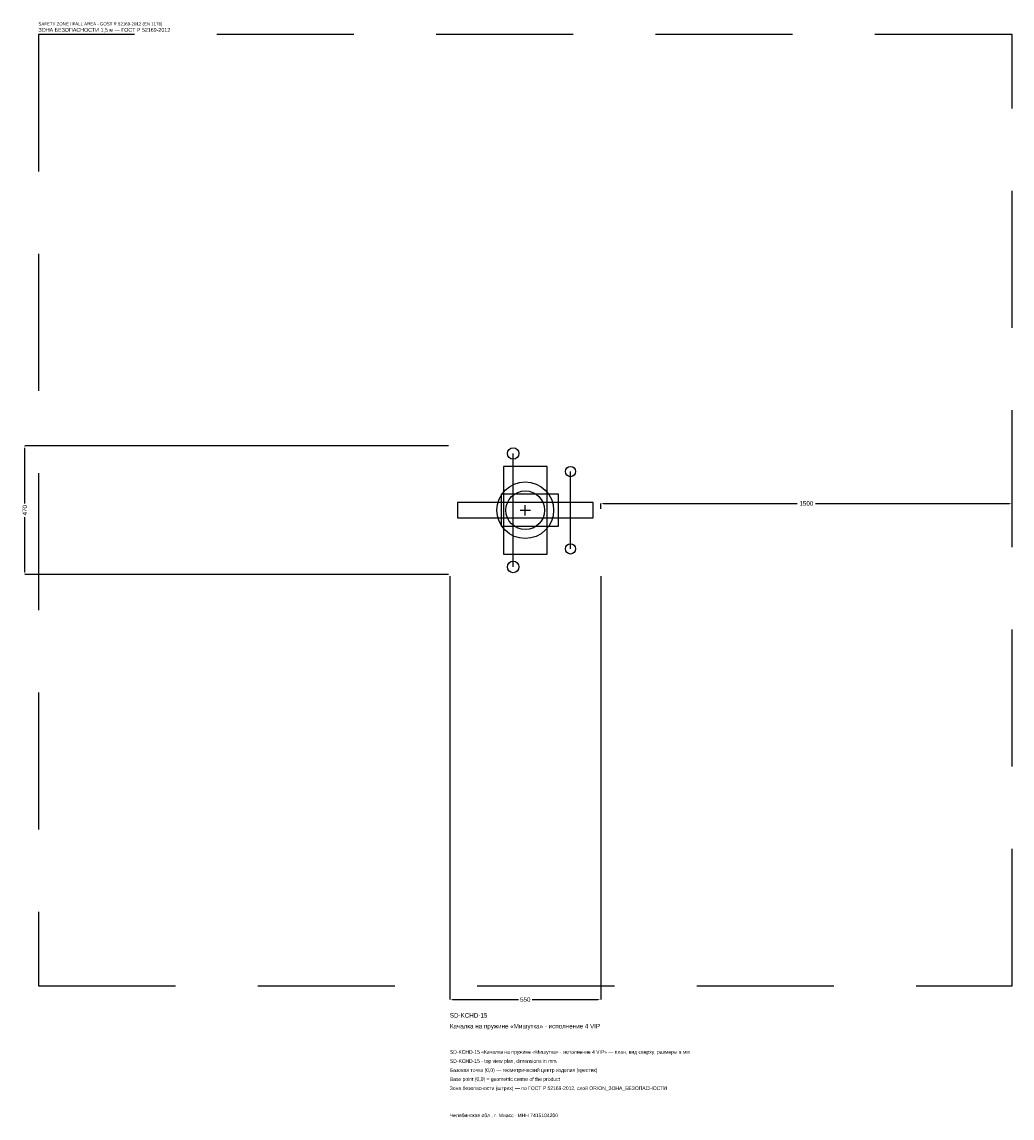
# Model space of a CAD drawing. Header units: metres. Extents: x -1835 to 1775, y -2217 to 1781.
import ezdxf

# ---------------------------------------------------------------- set-up
doc = ezdxf.new("R2010")
doc.units = ezdxf.units.M
doc.linetypes.add('DASHED', pattern=[800, 500, -300])
for name, color, linetype in [('ORION_ДАННЫЕ', 3, 'Continuous'), ('ORION_ЗОНА_БЕЗОПАСНОСТИ', 1, 'Continuous'), ('ORION_КОНТУР', 7, 'Continuous'), ('ORION_РАЗМЕРЫ', 8, 'Continuous')]:
    doc.layers.add(name, color=color, linetype=linetype)
doc.dimstyles.new('ORION', dxfattribs={"dimtxt": 16.5, "dimasz": 9.9, "dimexe": 1.25, "dimexo": 4.95, "dimtad": 1, "dimdec": 0, "dimcen": 2.5, "dimazin": 3, "dimtfac": 1, "dimtmove": 0, "dimatfit": 3, "dimarcsym": 0})

# ---------------------------------------------------------------- blocks, each defined once
blk = doc.blocks.new('_CLOSEDFILLED')
at = {"color": 0, "linetype": 'BYBLOCK'}
blk.add_solid([(-1, 0.16), (0, 0), (-1, -0.16)], dxfattribs=at)
blk = doc.blocks.new('*D1')
for p, q in [((-275, -239.95), (-275, -1784.5)), ((275, -239.95), (275, -1784.5)), ((-265.1, -1784.5), (-24.75, -1784.5)), ((24.75, -1784.5), (265.1, -1784.5))]:
    blk.add_line(p, q)
at = {"layer": 'Defpoints'}
for p in [(-275, -235), (275, -235), (-275, -1784.5)]:
    blk.add_point(p, dxfattribs=at)
at = {"layer": 'ORION_РАЗМЕРЫ', "xscale": 9.9, "yscale": 9.9, "rotation": 180}
blk.add_blockref('_CLOSEDFILLED', (-275, -1784.5), dxfattribs=at)
at = {"layer": 'ORION_РАЗМЕРЫ', "xscale": 9.9, "yscale": 9.9}
blk.add_blockref('_CLOSEDFILLED', (275, -1784.5), dxfattribs=at)
at = {"layer": 'ORION_РАЗМЕРЫ', "insert": (0, -1784.5), "char_height": 16.5, "attachment_point": 5}
blk.add_mtext('550', dxfattribs=at)
blk = doc.blocks.new('*D2')
for p, q in [((-279.95, 235), (-1824.5, 235)), ((-1824.5, 24.75), (-1824.5, 225.1)), ((-1824.5, -225.1), (-1824.5, -24.75)), ((-279.95, -235), (-1824.5, -235))]:
    blk.add_line(p, q)
at = {"layer": 'Defpoints'}
for p in [(-275, 235), (-1824.5, -235), (-275, -235)]:
    blk.add_point(p, dxfattribs=at)
at = {"layer": 'ORION_РАЗМЕРЫ', "xscale": 9.9, "yscale": 9.9}
for p, rotation in [((-1824.5, 235), 90), ((-1824.5, -235), 270)]:
    blk.add_blockref('_CLOSEDFILLED', p, dxfattribs=dict(at, rotation=rotation))
at = {"layer": 'ORION_РАЗМЕРЫ', "insert": (-1824.5, 0), "char_height": 16.5, "attachment_point": 5, "rotation": 90}
blk.add_mtext('470', dxfattribs=at)
blk = doc.blocks.new('*D3')
for p, q in [((275, 4.95), (275, 24.75)), ((284.9, 24.75), (992, 24.75)), ((1058, 24.75), (1765.1, 24.75)), ((1775, 4.95), (1775, 24.75))]:
    blk.add_line(p, q)
at = {"layer": 'Defpoints'}
for p in [(275, 24.75), (275, 0), (1775, 0)]:
    blk.add_point(p, dxfattribs=at)
at = {"layer": 'ORION_РАЗМЕРЫ', "xscale": 9.9, "yscale": 9.9, "rotation": 180}
blk.add_blockref('_CLOSEDFILLED', (275, 24.75), dxfattribs=at)
at = {"layer": 'ORION_РАЗМЕРЫ', "xscale": 9.9, "yscale": 9.9}
blk.add_blockref('_CLOSEDFILLED', (1775, 24.75), dxfattribs=at)
at = {"layer": 'ORION_РАЗМЕРЫ', "insert": (1025, 24.75), "char_height": 16.5, "attachment_point": 5}
blk.add_mtext('1500', dxfattribs=at)
blk = doc.blocks.new('ОРИОН SD-KCHD-15 Качалка на пружине Мишутка · исполнение 4 VIP')
at = {"layer": 'ORION_ЗОНА_БЕЗОПАСНОСТИ', "linetype": 'DASHED'}
blk.add_lwpolyline([(-1775, -1735), (1775, -1735), (1775, 1735), (-1775, 1735)], close=True, dxfattribs=at)
at = {"layer": 'ORION_КОНТУР'}
for p, q in [((-44, -206.8), (-44, 206.8)), ((165, -141), (165, 141))]:
    blk.add_line(p, q, dxfattribs=at)
for points in [[(-79.75, -159.8), (79.75, -159.8), (79.75, 159.8), (-79.75, 159.8)], [(-88, -58.75), (121, -58.75), (121, 58.75), (-88, 58.75)], [(-247.5, -28.2), (247.5, -28.2), (247.5, 28.2), (-247.5, 28.2)]]:
    blk.add_lwpolyline(points, close=True, dxfattribs=at)
for centre, radius in [((-44, 206.8), 21.15), ((165, 141), 18.8), ((0, 0), 103.4), ((0, 0), 70.5), ((165, -141), 18.8), ((-44, -206.8), 21.15)]:
    blk.add_circle(centre, radius, dxfattribs=at)
at = {"layer": 'ORION_РАЗМЕРЫ'}
for p, q in [((-18.8, 0), (18.8, 0)), ((0, -18.8), (0, 18.8))]:
    blk.add_line(p, q, dxfattribs=at)
at = {"layer": 'ORION_ДАННЫЕ'}
for tag, p in [('АРТИКУЛ', (-275, -1850.5)), ('НАИМЕНОВАНИЕ', (-275, -1890.1))]:
    blk.add_attdef(tag, p, '', height=16.5, dxfattribs=at)
at = {"layer": 'ORION_ДАННЫЕ', "flags": 1}
for tag, p in [('ПРОИЗВОДИТЕЛЬ', (-275, -1929.7)), ('ТЕЛЕФОН', (-275, -1969.3)), ('САЙТ', (-275, -2048.5)), ('АДРЕС', (-275, -2088.1)), ('РЕКВИЗИТЫ', (-275, -2127.7)), ('ГАБАРИТЫ', (-275, -2167.3)), ('ЗОНА_БЕЗОПАСНОСТИ', (-275, -2206.9))]:
    blk.add_attdef(tag, p, '', height=16.5, dxfattribs=at)
at = {"layer": 'ORION_ЗОНА_БЕЗОПАСНОСТИ', "color": 1}
for s, height, p in [('SAFETY ZONE / FALL AREA - GOST R 52169-2012 (EN 1176)', 11.55, (-1775, 1768)), ('ЗОНА БЕЗОПАСНОСТИ 1,5 м — ГОСТ Р 52169-2012', 14.025, (-1775, 1744.9))]:
    blk.add_text(s, height=height, dxfattribs=at).set_placement(p)
at = {"layer": 'ORION_РАЗМЕРЫ'}
dim = blk.add_linear_dim(base=(-1824.5, -235), p1=(-275, -235), p2=(-275, 235), angle=90, dimstyle='ORION', dxfattribs=at)
dim.commit()
dim.dimension.update_dxf_attribs({"geometry": '*D2', "text_midpoint": (-1824.5, 0)})
for base, p1, p2, picture, middle in [((275, 24.75), (275, 0), (1775, 0), '*D3', (1025, 24.75)), ((-275, -1784.5), (-275, -235), (275, -235), '*D1', (0, -1784.5))]:
    dim = blk.add_linear_dim(base=base, p1=p1, p2=p2, dimstyle='ORION', dxfattribs=at)
    dim.commit()
    dim.dimension.update_dxf_attribs({"geometry": picture, "text_midpoint": middle})

msp = doc.modelspace()

# ---------------------------------------------------------------- block references
msp.add_blockref('ОРИОН SD-KCHD-15 Качалка на пружине Мишутка · исполнение 4 VIP', (0, 0)).add_auto_attribs({'АРТИКУЛ': 'SD-KCHD-15', 'НАИМЕНОВАНИЕ': 'Качалка на пружине «Мишутка» · исполнение 4 VIP'})

# ---------------------------------------------------------------- texts
at = {"layer": 'ORION_ДАННЫЕ', "color": 3}
for s, p in [('SD-KCHD-15 «Качалка на пружине «Мишутка» · исполнение 4 VIP» — план, вид сверху, размеры в мм', (-275, -1982.5)), ('SD-KCHD-15 - top view plan, dimensions in mm', (-275, -2015.5)), ('Челябинская обл., г. Миасс · ИНН 7415104200', (-275, -2213.5))]:
    msp.add_text(s, height=13.2, dxfattribs=at).set_placement(p)
at = {"layer": 'ORION_ДАННЫЕ', "color": 7}
for s, p in [('Базовая точка (0,0) — геометрический центр изделия (крестик)', (-275, -2048.5)), ('Base point (0,0) = geometric center of the product', (-275, -2081.5))]:
    msp.add_text(s, height=13.2, dxfattribs=at).set_placement(p)
at = {"layer": 'ORION_ДАННЫЕ', "color": 1}
msp.add_text('Зона безопасности (штрих) — по ГОСТ Р 52169-2012, слой ORION_ЗОНА_БЕЗОПАСНОСТИ', height=13.2, dxfattribs=at).set_placement((-275, -2114.5))

doc.saveas('drawing.dxf')
